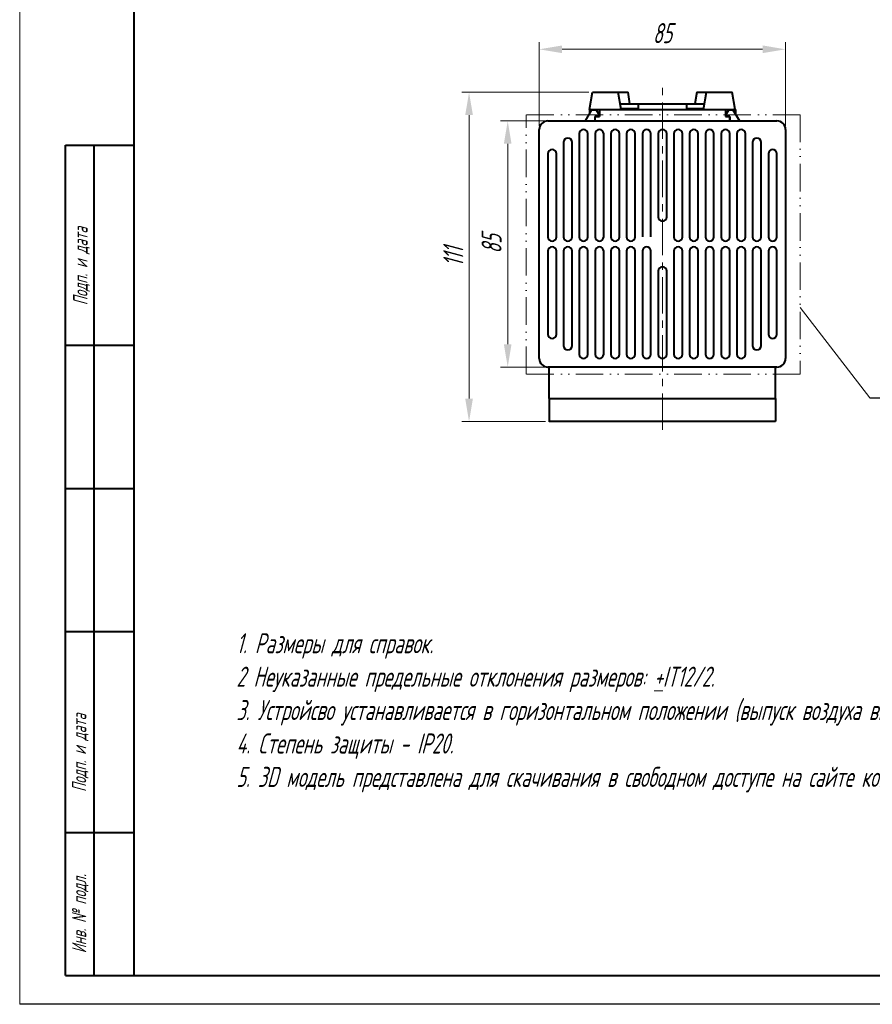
# Model space of a CAD drawing. Header units: millimetres. Extents: x 2345 to 2765, y 1129 to 1426.
# Tile 1 of 8: x 2345 to 2494, y 1129 to 1301. Entities that reach past the tile are written whole.
import ezdxf
from ezdxf.lldxf.tags import DXFTag

# ---------------------------------------------------------------- set-up
doc = ezdxf.new("R2010")
doc.units = ezdxf.units.MM
doc.linetypes.add('ACAD_ISO12W100', pattern=[21, 12, -3, 0, -3, 0, -3])
doc.linetypes.add('CENTER', pattern=[10.16, 6.35, -1.27, 1.27, -1.27])
for name, color, linetype, lineweight in [('help', 4, 'New Line1', 20), ('main', 5, 'Continuous', 40), ('text', 7, 'Continuous', 20), ('ОСЕВЫЕ', 1, 'CENTER', 20), ('РАЗМЕРЫ', 7, 'Continuous', 20)]:
    doc.layers.add(name, color=color, linetype=linetype, lineweight=lineweight)
doc.layers.add('ФОРМАТ', color=7, linetype='Continuous')
doc.styles.add('GOST', font='GOST.shx', dxfattribs={"width": 0.8, "oblique": 15})
tags = doc.linetypes.add('New Line1', pattern=[0.8, 0.5, -0.3]).pattern_tags.tags
tags[6:7] = [DXFTag(74, 4), DXFTag(75, 0), DXFTag(340, '0'), DXFTag(46, 1.0), DXFTag(50, 0.0), DXFTag(44, 0.0), DXFTag(45, 0.0)]
tags[4:5] = [DXFTag(74, 4), DXFTag(75, 0), DXFTag(340, '0'), DXFTag(46, 1.0), DXFTag(50, 0.0), DXFTag(44, 0.0), DXFTag(45, 0.0)]
doc.dimstyles.new('ISO-25', dxfattribs={"dimtxt": 3.5, "dimasz": 4, "dimexe": 1.25, "dimexo": 0.625, "dimgap": 1, "dimtad": 1, "dimtoh": 1, "dimdec": 1, "dimrnd": 0.5, "dimdsep": 46, "dimtxsty": 'GOST', "dimcen": 0, "dimclrd": 256, "dimclre": 256, "dimclrt": 7, "dimadec": 0, "dimazin": 2, "dimtfac": 1, "dimtdec": 1, "dimtmove": 1, "dimatfit": 1, "dimfxl": 1, "dimlwd": -1, "dimlwe": -1, "dimarcsym": 2})

# ---------------------------------------------------------------- blocks, each defined once
blk = doc.blocks.new('*D843')
at = {"layer": 'Defpoints', "color": 0}
for p in [(2478.5, 1295.48), (2435.5, 1281.48), (2478.5, 1281.48)]:
    blk.add_point(p, dxfattribs=at)
at = {"layer": 'РАЗМЕРЫ'}
for p, q in [((2435.5, 1282.11), (2435.5, 1296.73)), ((2478.5, 1282.11), (2478.5, 1296.73)), ((2439.5, 1295.48), (2474.5, 1295.48))]:
    blk.add_line(p, q, dxfattribs=at)
for points in [[(2439.5, 1296.15), (2439.5, 1294.81), (2435.5, 1295.48)], [(2474.5, 1294.81), (2474.5, 1296.15), (2478.5, 1295.48)]]:
    blk.add_solid(points, dxfattribs=at)
at = {"layer": 'РАЗМЕРЫ', "color": 7, "linetype": 'ByBlock', "ltscale": 100, "insert": (2457, 1298.3), "char_height": 3.5, "attachment_point": 5, "style": 'GOST'}
blk.add_mtext('85', dxfattribs=at)
blk = doc.blocks.new('*D845')
at = {"layer": 'Defpoints', "color": 0}
for p in [(2437, 1282.98), (2430, 1239.98), (2437, 1239.98)]:
    blk.add_point(p, dxfattribs=at)
at = {"layer": 'РАЗМЕРЫ'}
for p, q in [((2436.37, 1282.98), (2428.75, 1282.98)), ((2430, 1278.98), (2430, 1243.98)), ((2436.37, 1239.98), (2428.75, 1239.98))]:
    blk.add_line(p, q, dxfattribs=at)
for points in [[(2430.66, 1278.98), (2429.33, 1278.98), (2430, 1282.98)], [(2429.33, 1243.98), (2430.66, 1243.98), (2430, 1239.98)]]:
    blk.add_solid(points, dxfattribs=at)
at = {"layer": 'РАЗМЕРЫ', "color": 7, "linetype": 'ByBlock', "ltscale": 100, "insert": (2427.18, 1261.48), "char_height": 3.5, "attachment_point": 5, "rotation": 90, "style": 'GOST'}
blk.add_mtext('85', dxfattribs=at)
blk = doc.blocks.new('*D847')
at = {"layer": 'Defpoints', "color": 0}
for p in [(2444.8, 1287.98), (2423.25, 1230.48), (2437.25, 1230.48)]:
    blk.add_point(p, dxfattribs=at)
at = {"layer": 'РАЗМЕРЫ'}
for p, q in [((2444.17, 1287.98), (2422, 1287.98)), ((2423.25, 1283.98), (2423.25, 1234.48)), ((2436.62, 1230.48), (2422, 1230.48))]:
    blk.add_line(p, q, dxfattribs=at)
for points in [[(2423.92, 1283.98), (2422.58, 1283.98), (2423.25, 1287.98)], [(2422.58, 1234.48), (2423.92, 1234.48), (2423.25, 1230.48)]]:
    blk.add_solid(points, dxfattribs=at)
at = {"layer": 'РАЗМЕРЫ', "color": 7, "linetype": 'ByBlock', "ltscale": 100, "insert": (2420.5, 1259.23), "char_height": 3.5, "attachment_point": 5, "rotation": 90, "style": 'GOST'}
blk.add_mtext('111', dxfattribs=at)

msp = doc.modelspace()

# ---------------------------------------------------------------- linework, layer by layer
at = {"layer": 'help', "linetype": 'ACAD_ISO12W100', "ltscale": 0.4}
for p, q in [((2433.233, 1238.768), (2433.233, 1284.035)), ((2481.067, 1284.035), (2433.233, 1284.035)), ((2481.067, 1284.057), (2481.067, 1238.768)), ((2481.067, 1238.768), (2433.233, 1238.768))]:
    msp.add_line(p, q, dxfattribs=at)
at = {"layer": 'help', "linetype": 'ByBlock', "ltscale": 5}
msp.add_line((2493.21, 1234.64), (2481.067, 1250.399), dxfattribs=at)
at = {"layer": 'help', "linetype": 'ByBlock', "lineweight": -2, "ltscale": 2}
msp.add_line((2493.21, 1234.64), (2515.563, 1234.64), dxfattribs=at)
at = {"layer": 'main'}
for p, q in [((2444.299, 1284.981), (2444.799, 1287.981)), ((2444.799, 1287.981), (2449.299, 1287.981)), ((2449.799, 1284.981), (2449.299, 1287.981)), ((2449.299, 1287.981), (2450.999, 1287.981)), ((2451.332, 1285.981), (2450.999, 1287.981)), ((2462.999, 1287.981), (2462.665, 1285.981)), ((2462.999, 1287.981), (2464.699, 1287.981)), ((2464.199, 1284.981), (2464.699, 1287.981)), ((2464.699, 1287.981), (2469.199, 1287.981)), ((2469.699, 1284.981), (2469.199, 1287.981)), ((2443.549, 1282.981), (2444.675, 1284.931)), ((2444.249, 1284.981), (2444.249, 1284.194)), ((2444.249, 1284.981), (2445.999, 1284.981)), ((2444.675, 1284.931), (2445.425, 1284.931)), ((2445.425, 1284.931), (2445.949, 1284.023)), ((2445.999, 1284.981), (2445.999, 1283.731)), ((2445.999, 1284.981), (2467.999, 1284.981)), ((2449.632, 1285.981), (2451.332, 1285.981)), ((2452.799, 1285.906), (2449.645, 1285.906)), ((2449.77, 1285.156), (2452.799, 1285.156)), ((2451.345, 1285.906), (2451.332, 1285.981)), ((2451.499, 1284.981), (2451.47, 1285.156)), ((2452.799, 1285.981), (2452.799, 1284.981)), ((2452.799, 1285.981), (2453.128, 1285.981)), ((2453.128, 1285.981), (2454.21, 1285.981)), ((2454.21, 1285.981), (2459.787, 1285.981)), ((2459.787, 1285.981), (2460.87, 1285.981)), ((2460.87, 1285.981), (2461.199, 1285.981)), ((2461.199, 1285.981), (2461.199, 1284.981)), ((2464.353, 1285.906), (2461.199, 1285.906)), ((2461.199, 1285.156), (2464.228, 1285.156)), ((2462.528, 1285.156), (2462.499, 1284.981)), ((2462.665, 1285.981), (2462.653, 1285.906)), ((2462.665, 1285.981), (2464.365, 1285.981)), ((2467.999, 1284.981), (2467.999, 1283.731)), ((2467.999, 1284.981), (2469.749, 1284.981)), ((2468.049, 1284.023), (2468.573, 1284.931)), ((2468.573, 1284.931), (2469.323, 1284.931)), ((2469.323, 1284.931), (2470.449, 1282.981)), ((2469.749, 1284.981), (2469.749, 1284.194)), ((2436.999, 1282.981), (2476.999, 1282.981)), ((2445.949, 1283.773), (2445.199, 1283.773)), ((2445.199, 1283.773), (2445.199, 1282.981)), ((2445.249, 1282.981), (2445.249, 1283.731)), ((2445.249, 1283.731), (2445.999, 1283.731)), ((2445.949, 1284.023), (2445.949, 1283.773)), ((2467.999, 1283.731), (2468.749, 1283.731)), ((2468.049, 1283.773), (2468.049, 1284.023)), ((2468.799, 1283.773), (2468.049, 1283.773)), ((2468.749, 1283.731), (2468.749, 1282.981)), ((2468.799, 1282.981), (2468.799, 1283.773)), ((2435.499, 1241.481), (2435.499, 1281.481)), ((2478.499, 1281.481), (2478.499, 1241.481)), ((2439.749, 1279.231), (2439.749, 1262.731)), ((2441.249, 1262.731), (2441.249, 1279.231)), ((2442.499, 1280.731), (2442.499, 1262.731)), ((2443.999, 1262.731), (2443.999, 1280.731)), ((2445.249, 1280.731), (2445.249, 1262.731)), ((2446.749, 1262.731), (2446.749, 1280.731)), ((2447.999, 1280.731), (2447.999, 1262.731)), ((2449.499, 1262.731), (2449.499, 1280.731)), ((2450.749, 1280.731), (2450.749, 1262.731)), ((2452.249, 1262.731), (2452.249, 1280.731)), ((2453.499, 1280.731), (2453.499, 1262.731)), ((2454.999, 1262.731), (2454.999, 1280.731)), ((2456.249, 1280.731), (2456.249, 1266.231)), ((2457.749, 1266.231), (2457.749, 1280.731)), ((2458.999, 1280.731), (2458.999, 1262.731)), ((2460.499, 1262.731), (2460.499, 1280.731)), ((2461.749, 1280.731), (2461.749, 1262.731)), ((2463.249, 1262.731), (2463.249, 1280.731)), ((2464.499, 1280.731), (2464.499, 1262.731)), ((2465.999, 1262.731), (2465.999, 1280.731)), ((2467.249, 1280.731), (2467.249, 1262.731)), ((2468.749, 1262.731), (2468.749, 1280.731)), ((2469.999, 1280.731), (2469.999, 1262.731)), ((2471.499, 1262.731), (2471.499, 1280.731)), ((2472.749, 1279.231), (2472.749, 1262.731)), ((2474.249, 1262.731), (2474.249, 1279.231)), ((2436.999, 1277.231), (2436.999, 1262.731)), ((2438.499, 1262.731), (2438.499, 1277.231)), ((2475.499, 1277.231), (2475.499, 1262.731)), ((2476.999, 1262.731), (2476.999, 1277.231)), ((2436.999, 1260.231), (2436.999, 1245.731)), ((2438.499, 1245.731), (2438.499, 1260.231)), ((2439.749, 1260.231), (2439.749, 1243.731)), ((2441.249, 1243.731), (2441.249, 1260.231)), ((2442.499, 1260.231), (2442.499, 1242.231)), ((2443.999, 1242.231), (2443.999, 1260.231)), ((2445.249, 1260.231), (2445.249, 1242.231)), ((2446.749, 1242.231), (2446.749, 1260.231)), ((2447.999, 1260.231), (2447.999, 1242.231)), ((2449.499, 1242.231), (2449.499, 1260.231)), ((2450.749, 1260.231), (2450.749, 1242.231)), ((2452.249, 1242.231), (2452.249, 1260.231)), ((2453.499, 1260.231), (2453.499, 1242.231)), ((2454.999, 1242.231), (2454.999, 1260.231)), ((2458.999, 1260.231), (2458.999, 1242.231)), ((2460.499, 1242.231), (2460.499, 1260.231)), ((2461.749, 1260.231), (2461.749, 1242.231)), ((2463.249, 1242.231), (2463.249, 1260.231)), ((2464.499, 1260.231), (2464.499, 1242.231)), ((2465.999, 1242.231), (2465.999, 1260.231)), ((2467.249, 1260.231), (2467.249, 1242.231)), ((2468.749, 1242.231), (2468.749, 1260.231)), ((2469.999, 1260.231), (2469.999, 1242.231)), ((2471.499, 1242.231), (2471.499, 1260.231)), ((2472.749, 1260.231), (2472.749, 1243.731)), ((2474.249, 1243.731), (2474.249, 1260.231)), ((2475.499, 1260.231), (2475.499, 1245.731)), ((2476.999, 1245.731), (2476.999, 1260.231)), ((2456.249, 1256.731), (2456.249, 1242.231)), ((2457.749, 1242.231), (2457.749, 1256.731)), ((2476.999, 1239.981), (2436.999, 1239.981)), ((2437.249, 1234.481), (2437.249, 1239.981)), ((2476.749, 1234.481), (2476.749, 1239.981)), ((2437.249, 1234.481), (2476.749, 1234.481)), ((2437.249, 1234.481), (2437.249, 1232.579)), ((2476.749, 1234.481), (2476.749, 1232.579)), ((2437.249, 1232.579), (2437.249, 1230.529)), ((2476.749, 1232.579), (2476.749, 1230.529)), ((2437.249, 1230.481), (2437.249, 1230.529)), ((2476.749, 1230.481), (2437.249, 1230.481)), ((2476.749, 1230.481), (2476.749, 1230.529))]:
    msp.add_line(p, q, dxfattribs=at)
for centre, radius, start, end in [((2436.999, 1281.481), 1.5, 90, 180), ((2476.999, 1281.481), 1.5, 0, 90), ((2443.249, 1280.731), 0.75, 0, 180), ((2445.999, 1280.731), 0.75, 0, 180), ((2448.749, 1280.731), 0.75, 0, 180), ((2451.499, 1280.731), 0.75, 0, 180), ((2454.249, 1280.731), 0.75, 0, 180), ((2456.999, 1280.731), 0.75, 0, 180), ((2459.749, 1280.731), 0.75, 0, 180), ((2462.499, 1280.731), 0.75, 0, 180), ((2465.249, 1280.731), 0.75, 0, 180), ((2467.999, 1280.731), 0.75, 0, 180), ((2470.749, 1280.731), 0.75, 0, 180), ((2440.499, 1279.231), 0.75, 0, 180), ((2473.499, 1279.231), 0.75, 0, 180), ((2437.749, 1277.231), 0.75, 0, 180), ((2476.249, 1277.231), 0.75, 0, 180), ((2456.999, 1266.231), 0.75, 180, 0), ((2437.749, 1262.731), 0.75, 180, 0), ((2440.499, 1262.731), 0.75, 180, 0), ((2443.249, 1262.731), 0.75, 180, 0), ((2445.999, 1262.731), 0.75, 180, 0), ((2448.749, 1262.731), 0.75, 180, 0), ((2451.499, 1262.731), 0.75, 180, 0), ((2459.749, 1262.731), 0.75, 180, 0), ((2462.499, 1262.731), 0.75, 180, 0), ((2465.249, 1262.731), 0.75, 180, 0), ((2467.999, 1262.731), 0.75, 180, 0), ((2470.749, 1262.731), 0.75, 180, 0), ((2473.499, 1262.731), 0.75, 180, 0), ((2476.249, 1262.731), 0.75, 180, 0), ((2437.749, 1260.231), 0.75, 0, 180), ((2440.499, 1260.231), 0.75, 0, 180), ((2443.249, 1260.231), 0.75, 0, 180), ((2445.999, 1260.231), 0.75, 0, 180), ((2448.749, 1260.231), 0.75, 0, 180), ((2451.499, 1260.231), 0.75, 0, 180), ((2454.249, 1260.231), 0.75, 0, 180), ((2459.749, 1260.231), 0.75, 0, 180), ((2462.499, 1260.231), 0.75, 0, 180), ((2465.249, 1260.231), 0.75, 0, 180), ((2467.999, 1260.231), 0.75, 0, 180), ((2470.749, 1260.231), 0.75, 0, 180), ((2473.499, 1260.231), 0.75, 0, 180), ((2476.249, 1260.231), 0.75, 0, 180), ((2456.999, 1256.731), 0.75, 0, 180), ((2437.749, 1245.731), 0.75, 180, 0), ((2476.249, 1245.731), 0.75, 180, 0), ((2440.499, 1243.731), 0.75, 180, 0), ((2473.499, 1243.731), 0.75, 180, 0), ((2436.999, 1241.481), 1.5, 180, 270), ((2443.249, 1242.231), 0.75, 180, 0), ((2445.999, 1242.231), 0.75, 180, 0), ((2448.749, 1242.231), 0.75, 180, 0), ((2451.499, 1242.231), 0.75, 180, 0), ((2454.249, 1242.231), 0.75, 180, 0), ((2456.999, 1242.231), 0.75, 180, 0), ((2459.749, 1242.231), 0.75, 180, 0), ((2462.499, 1242.231), 0.75, 180, 0), ((2465.249, 1242.231), 0.75, 180, 0), ((2467.999, 1242.231), 0.75, 180, 0), ((2470.749, 1242.231), 0.75, 180, 0), ((2476.999, 1241.481), 1.5, 270, 0)]:
    msp.add_arc(centre, radius, start, end, dxfattribs=at)
at = {"layer": 'ОСЕВЫЕ'}
msp.add_line((2456.999, 1229.045), (2456.999, 1289.867), dxfattribs=at)
at = {"layer": 'ФОРМАТ', "lineweight": 0}
msp.add_line((2344.806, 1425.739), (2344.806, 1128.739), dxfattribs=at)
at = {"layer": 'ФОРМАТ', "linetype": 'ByBlock', "lineweight": 40, "ltscale": 5}
for p, q in [((2364.806, 1133.739), (2364.806, 1420.739)), ((2759.806, 1133.715), (2353.508, 1133.715))]:
    msp.add_line(p, q, dxfattribs=at)
at = {"layer": 'ФОРМАТ', "linetype": 'Continuous', "lineweight": 40}
for p, q in [((2352.806, 1133.739), (2352.806, 1278.739)), ((2352.806, 1278.739), (2364.806, 1278.739)), ((2357.806, 1133.739), (2357.806, 1278.739)), ((2364.806, 1243.739), (2352.806, 1243.739)), ((2364.806, 1218.739), (2352.806, 1218.739)), ((2364.806, 1193.739), (2352.806, 1193.739)), ((2352.806, 1158.739), (2364.806, 1158.739)), ((2352.806, 1133.739), (2364.806, 1133.739))]:
    msp.add_line(p, q, dxfattribs=at)
at = {"layer": 'ФОРМАТ', "linetype": 'ByBlock', "ltscale": 5}
msp.add_line((2764.806, 1128.739), (2344.806, 1128.715), dxfattribs=at)

# ---------------------------------------------------------------- texts
at = {"layer": 'text', "ltscale": 100, "insert": (2382.633, 1193.511), "char_height": 3.5, "width": 178.51107, "attachment_point": 1, "style": 'GOST'}
msp.add_mtext('1. Размеры для справок.\\P2 Неуказанные предельные отклонения размеров: {\\L+}IT12/2.\\P3. Устройсво устанавливается в горизонтальном положении (выпуск воздуха вверх)\\P4. Степень защиты - IP20.\\P5. 3D модель представлена для скачивания в свободном доступе на сайте компании "ОВЕН"  в формате *.STEP.', dxfattribs=at)
at = {"layer": 'ФОРМАТ', "char_height": 2.5, "attachment_point": 1, "rotation": 90, "style": 'GOST'}
for s, insert in [('{\\Q15;\\W0.8;Подп. и дата}', (2354.156, 1250.79)), ('{\\Q15;\\W0.8;Подп. и дата}', (2353.926, 1165.798)), ('{\\W0.8;Инв.\\FGost|c0; № \\Fgost_au|c204;подл\\W0.965;.}', (2353.926, 1137.635))]:
    msp.add_mtext(s, dxfattribs=dict(at, insert=insert))

# ---------------------------------------------------------------- dimensions: what is measured, and where the dimension line sits
at = {"layer": 'РАЗМЕРЫ'}
dim = msp.add_linear_dim(base=(2478.499, 1295.481), p1=(2435.499, 1281.481), p2=(2478.499, 1281.481), text='85', dimstyle='ISO-25', override={"dimlfac": 2, "dimtxsty": 'GOST', "dimsah": 1, "dimtolj": 0}, dxfattribs=at)
dim.commit()
dim.dimension.update_dxf_attribs({"geometry": '*D843', "text_midpoint": (2456.999, 1298.304)})
dim = msp.add_linear_dim(base=(2423.249, 1230.481), p1=(2444.799, 1287.981), p2=(2437.249, 1230.481), angle=90, text='111', dimstyle='ISO-25', override={"dimlfac": 2, "dimtxsty": 'GOST', "dimsah": 1, "dimtolj": 0}, dxfattribs=at)
dim.commit()
dim.dimension.update_dxf_attribs({"geometry": '*D847', "text_midpoint": (2420.499, 1259.231)})
dim = msp.add_linear_dim(base=(2429.998, 1239.981), p1=(2436.999, 1282.981), p2=(2436.998, 1239.981), angle=90, text='85', dimstyle='ISO-25', override={"dimlfac": 2, "dimtxsty": 'GOST', "dimsah": 1, "dimtolj": 0}, dxfattribs=at)
dim.commit()
dim.dimension.update_dxf_attribs({"geometry": '*D845', "text_midpoint": (2429.998, 1261.481), "dimtype": 160})

doc.saveas('drawing.dxf')
